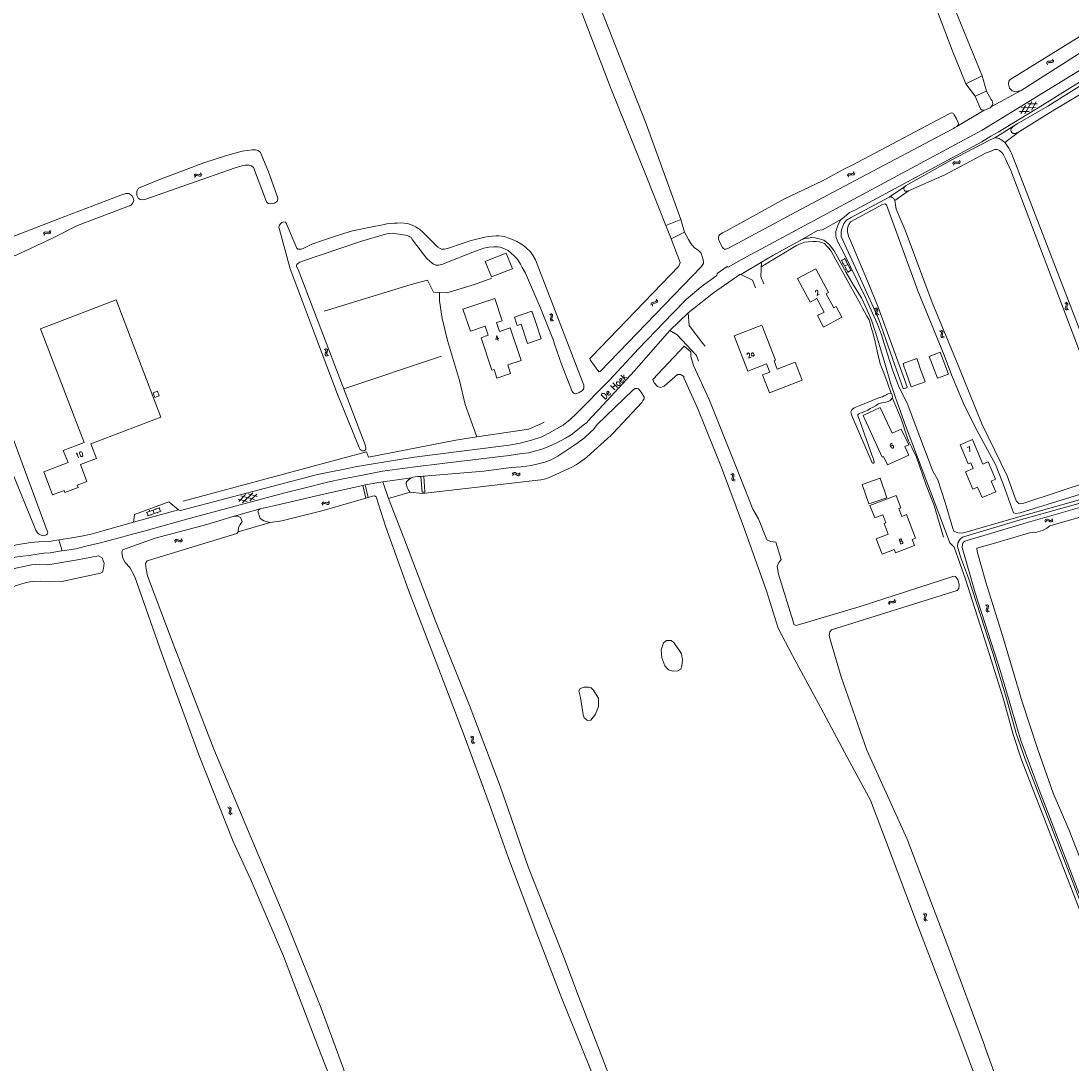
# Model space of a CAD drawing. Header units: metres. Extents: x 189705 to 199106, y 581686 to 588448.
# Tile 146 of 256: x 194011 to 194347, y 582995 to 583328. Entities that reach past the tile are written whole.
import ezdxf

# ---------------------------------------------------------------- set-up
doc = ezdxf.new("R2010")
doc.units = ezdxf.units.M
doc.layers.add('B-WA-OG-GBKN-G', color=7, linetype='Continuous', lineweight=18)
doc.styles.add('Style-STANDARD', font='STANDARD.shx')

msp = doc.modelspace()

# ---------------------------------------------------------------- linework, layer by layer
at = {"layer": 'B-WA-OG-GBKN-G'}
for p, q in [((194339.478, 583314.722), (194339.56, 583315.121)), ((194339.56, 583315.121), (194339.737, 583315.396)), ((194339.737, 583315.396), (194340.057, 583315.506)), ((194339.781, 583314.328), (194339.866, 583314.727)), ((194339.866, 583314.727), (194340.045, 583315.002)), ((194340.045, 583315.002), (194340.354, 583315.108)), ((194340.057, 583315.506), (194340.464, 583315.487)), ((194340.354, 583315.108), (194340.768, 583315.095)), ((194340.464, 583315.487), (194340.872, 583315.47)), ((194340.768, 583315.095), (194341.176, 583315.075)), ((194340.872, 583315.47), (194341.184, 583315.574)), ((194341.176, 583315.075), (194341.488, 583315.178)), ((194341.184, 583315.574), (194341.369, 583315.854)), ((194341.369, 583315.854), (194341.453, 583316.255)), ((194341.488, 583315.178), (194341.672, 583315.461)), ((194341.672, 583315.461), (194341.756, 583315.861)), ((194331.243, 583298.684), (194332.725, 583301.35)), ((194332.571, 583298.578), (194334.806, 583302.596)), ((194336.519, 583301.843), (194333.467, 583301.794)), ((194334.649, 583299.822), (194336.133, 583302.488)), ((194333.905, 583299.378), (194330.856, 583299.33)), ((194335.987, 583300.624), (194331.391, 583300.551)), ((194309.464, 583282.618), (194309.615, 583282.997)), ((194309.615, 583282.997), (194309.838, 583283.236)), ((194309.692, 583282.177), (194309.846, 583282.555)), ((194309.838, 583283.236), (194310.173, 583283.287)), ((194309.846, 583282.555), (194310.072, 583282.793)), ((194310.072, 583282.793), (194310.394, 583282.843)), ((194310.173, 583283.287), (194310.57, 583283.197)), ((194310.394, 583282.843), (194310.8, 583282.756)), ((194310.57, 583283.197), (194310.968, 583283.107)), ((194310.8, 583282.756), (194311.197, 583282.664)), ((194310.968, 583283.107), (194311.294, 583283.154)), ((194311.197, 583282.664), (194311.523, 583282.711)), ((194311.294, 583283.154), (194311.526, 583283.397)), ((194311.523, 583282.711), (194311.754, 583282.956)), ((194311.526, 583283.397), (194311.679, 583283.776)), ((194311.754, 583282.956), (194311.908, 583283.335)), ((194066.482, 583278.688), (194066.649, 583279.06)), ((194066.649, 583279.06), (194066.882, 583279.29)), ((194066.693, 583278.238), (194066.862, 583278.609)), ((194066.862, 583278.609), (194067.097, 583278.838)), ((194066.882, 583279.29), (194067.219, 583279.327)), ((194067.097, 583278.838), (194067.421, 583278.874)), ((194067.219, 583279.327), (194067.611, 583279.22)), ((194067.421, 583278.874), (194067.823, 583278.771)), ((194067.611, 583279.22), (194068.006, 583279.115)), ((194067.823, 583278.771), (194068.217, 583278.663)), ((194068.006, 583279.115), (194068.333, 583279.148)), ((194068.217, 583278.663), (194068.544, 583278.696)), ((194068.333, 583279.148), (194068.575, 583279.382)), ((194068.544, 583278.696), (194068.785, 583278.932)), ((194068.575, 583279.382), (194068.744, 583279.754)), ((194068.785, 583278.932), (194068.954, 583279.304)), ((194275.726, 583278.783), (194275.841, 583279.174)), ((194275.841, 583279.174), (194276.041, 583279.433)), ((194275.994, 583278.366), (194276.112, 583278.756)), ((194276.041, 583279.433), (194276.369, 583279.515)), ((194276.112, 583278.756), (194276.315, 583279.014)), ((194276.315, 583279.014), (194276.631, 583279.094)), ((194276.369, 583279.515), (194276.773, 583279.462)), ((194276.631, 583279.094), (194277.043, 583279.046)), ((194276.773, 583279.462), (194277.178, 583279.411)), ((194277.043, 583279.046), (194277.447, 583278.991)), ((194277.178, 583279.411), (194277.498, 583279.488)), ((194277.447, 583278.991), (194277.767, 583279.068)), ((194277.498, 583279.488), (194277.706, 583279.752)), ((194277.706, 583279.752), (194277.823, 583280.143)), ((194277.767, 583279.068), (194277.975, 583279.334)), ((194277.975, 583279.334), (194278.092, 583279.726)), ((194018.581, 583260.752), (194018.913, 583260.82)), ((194018.913, 583260.82), (194019.314, 583260.751)), ((194020.039, 583260.746), (194020.258, 583261.001)), ((194020.258, 583261.001), (194020.391, 583261.387)), ((194020.509, 583260.572), (194020.643, 583260.959)), ((194018.239, 583260.115), (194018.371, 583260.501)), ((194018.371, 583260.501), (194018.581, 583260.752)), ((194018.491, 583259.687), (194018.625, 583260.072)), ((194018.625, 583260.072), (194018.838, 583260.322)), ((194018.838, 583260.322), (194019.157, 583260.388)), ((194019.157, 583260.388), (194019.567, 583260.323)), ((194019.314, 583260.751), (194019.716, 583260.682)), ((194019.567, 583260.323), (194019.968, 583260.252)), ((194019.716, 583260.682), (194020.039, 583260.746)), ((194019.968, 583260.252), (194020.291, 583260.315)), ((194020.291, 583260.315), (194020.509, 583260.572)), ((194273.7, 583251.826), (194275.921, 583247.798)), ((194274.848, 583252.23), (194273.797, 583251.651)), ((194274.305, 583250.73), (194274.042, 583250.585)), ((194274.751, 583252.406), (194276.972, 583248.377)), ((194275.57, 583251.542), (194275.307, 583251.397)), ((194275.862, 583250.391), (194274.811, 583249.812)), ((194275.318, 583248.893), (194275.055, 583248.748)), ((194276.876, 583248.552), (194275.825, 583247.973)), ((194276.68, 583249.529), (194276.417, 583249.384)), ((194212.908, 583237.777), (194213.026, 583238.082)), ((194212.908, 583237.37), (194212.908, 583237.777)), ((194213.026, 583238.082), (194213.318, 583238.254)), ((194213.284, 583237.045), (194213.287, 583237.453)), ((194213.287, 583237.453), (194213.408, 583237.758)), ((194213.318, 583238.254), (194213.72, 583238.318)), ((194213.408, 583237.758), (194213.688, 583237.924)), ((194213.688, 583237.924), (194214.097, 583237.995)), ((194213.72, 583238.318), (194214.123, 583238.383)), ((194214.097, 583237.995), (194214.5, 583238.057)), ((194214.123, 583238.383), (194214.408, 583238.547)), ((194214.408, 583238.547), (194214.533, 583238.86)), ((194214.5, 583238.057), (194214.785, 583238.221)), ((194214.533, 583238.86), (194214.534, 583239.269)), ((194214.785, 583238.221), (194214.909, 583238.535)), ((194214.909, 583238.535), (194214.91, 583238.944)), ((194345.297, 583238.121), (194345.64, 583237.901)), ((194345.64, 583237.901), (194345.833, 583237.636)), ((194345.823, 583237.31), (194345.664, 583236.927)), ((194345.772, 583238.266), (194346.117, 583238.048)), ((194345.833, 583237.636), (194345.823, 583237.31)), ((194346.117, 583238.048), (194346.311, 583237.785)), ((194346.3, 583237.446), (194346.139, 583237.073)), ((194346.311, 583237.785), (194346.3, 583237.446)), ((194180.276, 583234.517), (194180.633, 583234.321)), ((194180.633, 583234.321), (194180.844, 583234.069)), ((194180.74, 583234.693), (194181.099, 583234.5)), ((194180.844, 583234.069), (194180.856, 583233.743)), ((194181.099, 583234.5), (194181.311, 583234.251)), ((194181.323, 583233.912), (194181.188, 583233.529)), ((194181.311, 583234.251), (194181.323, 583233.912)), ((194284.348, 583236.339), (194284.714, 583236.16)), ((194284.714, 583236.16), (194284.936, 583235.918)), ((194284.85, 583235.194), (194284.73, 583234.804)), ((194284.73, 583234.804), (194284.754, 583234.476)), ((194284.754, 583234.476), (194284.983, 583234.228)), ((194284.804, 583236.537), (194285.171, 583236.36)), ((194284.964, 583235.593), (194284.85, 583235.194)), ((194284.936, 583235.918), (194284.964, 583235.593)), ((194284.983, 583234.228), (194285.351, 583234.049)), ((194285.171, 583236.36), (194285.395, 583236.121)), ((194285.305, 583235.394), (194285.188, 583235.002)), ((194285.188, 583235.002), (194285.212, 583234.674)), ((194285.212, 583234.674), (194285.439, 583234.426)), ((194285.422, 583235.783), (194285.305, 583235.394)), ((194285.395, 583236.121), (194285.422, 583235.783)), ((194285.439, 583234.426), (194285.807, 583234.247)), ((194345.501, 583236.553), (194345.488, 583236.224)), ((194345.488, 583236.224), (194345.687, 583235.952)), ((194345.664, 583236.927), (194345.501, 583236.553)), ((194345.687, 583235.952), (194346.032, 583235.732)), ((194345.979, 583236.697), (194345.965, 583236.368)), ((194345.965, 583236.368), (194346.162, 583236.096)), ((194346.139, 583237.073), (194345.979, 583236.697)), ((194346.162, 583236.096), (194346.507, 583235.876)), ((194180.724, 583233.35), (194180.587, 583232.966)), ((194180.587, 583232.966), (194180.597, 583232.637)), ((194180.597, 583232.637), (194180.814, 583232.379)), ((194180.856, 583233.743), (194180.724, 583233.35)), ((194180.814, 583232.379), (194181.173, 583232.183)), ((194181.188, 583233.529), (194181.054, 583233.143)), ((194181.054, 583233.143), (194181.063, 583232.814)), ((194181.063, 583232.814), (194181.278, 583232.555)), ((194181.278, 583232.555), (194181.637, 583232.36)), ((194305.19, 583229.082), (194305.567, 583228.926)), ((194305.567, 583228.926), (194305.804, 583228.699)), ((194305.633, 583229.308), (194306.01, 583229.154)), ((194305.764, 583227.971), (194305.669, 583227.574)), ((194305.669, 583227.574), (194305.714, 583227.248)), ((194305.714, 583227.248), (194305.958, 583227.015)), ((194305.852, 583228.376), (194305.764, 583227.971)), ((194305.804, 583228.699), (194305.852, 583228.376)), ((194306.01, 583229.154), (194306.248, 583228.93)), ((194306.205, 583228.199), (194306.113, 583227.801)), ((194306.113, 583227.801), (194306.158, 583227.475)), ((194306.158, 583227.475), (194306.401, 583227.241)), ((194306.297, 583228.595), (194306.205, 583228.199)), ((194306.248, 583228.93), (194306.297, 583228.595)), ((194306.401, 583227.241), (194306.779, 583227.086)), ((194305.958, 583227.015), (194306.337, 583226.86)), ((194108.137, 583223.299), (194108.499, 583223.112)), ((194108.616, 583222.144), (194108.489, 583221.757)), ((194108.489, 583221.757), (194108.507, 583221.428)), ((194108.499, 583223.112), (194108.717, 583222.866)), ((194108.507, 583221.428), (194108.731, 583221.176)), ((194108.597, 583223.488), (194108.96, 583223.304)), ((194108.738, 583222.541), (194108.616, 583222.144)), ((194108.717, 583222.866), (194108.738, 583222.541)), ((194108.731, 583221.176), (194109.095, 583220.99)), ((194109.075, 583222.335), (194108.951, 583221.946)), ((194108.951, 583221.946), (194108.968, 583221.617)), ((194108.96, 583223.304), (194109.179, 583223.06)), ((194108.968, 583221.617), (194109.191, 583221.365)), ((194109.2, 583222.722), (194109.075, 583222.335)), ((194109.179, 583223.06), (194109.2, 583222.722)), ((194109.191, 583221.365), (194109.555, 583221.179)), ((194168.402, 583183.32), (194168.667, 583183.629)), ((194168.667, 583183.629), (194168.955, 583183.784)), ((194168.955, 583183.784), (194169.288, 583183.725)), ((194169.288, 583183.725), (194169.635, 583183.512)), ((194169.635, 583183.512), (194169.983, 583183.299)), ((194170.605, 583183.394), (194170.872, 583183.704)), ((194238.744, 583183.502), (194239.118, 583183.342)), ((194168.476, 583182.829), (194168.743, 583183.136)), ((194168.743, 583183.136), (194169.034, 583183.29)), ((194169.034, 583183.29), (194169.355, 583183.233)), ((194169.355, 583183.233), (194169.711, 583183.021)), ((194169.711, 583183.021), (194170.058, 583182.806)), ((194169.983, 583183.299), (194170.307, 583183.238)), ((194170.058, 583182.806), (194170.382, 583182.745)), ((194170.307, 583183.238), (194170.605, 583183.394)), ((194170.382, 583182.745), (194170.68, 583182.903)), ((194170.68, 583182.903), (194170.946, 583183.213)), ((194238.297, 583183.284), (194238.671, 583183.121)), ((194238.671, 583183.121), (194238.904, 583182.89)), ((194238.851, 583182.163), (194238.75, 583181.768)), ((194238.75, 583181.768), (194238.789, 583181.441)), ((194238.789, 583181.441), (194239.029, 583181.204)), ((194238.946, 583182.567), (194238.851, 583182.163)), ((194238.904, 583182.89), (194238.946, 583182.567)), ((194239.029, 583181.204), (194239.405, 583181.043)), ((194239.118, 583183.342), (194239.352, 583183.114)), ((194239.296, 583182.383), (194239.198, 583181.987)), ((194239.198, 583181.987), (194239.237, 583181.66)), ((194239.237, 583181.66), (194239.475, 583181.423)), ((194239.396, 583182.778), (194239.296, 583182.383)), ((194239.352, 583183.114), (194239.396, 583182.778)), ((194239.475, 583181.423), (194239.851, 583181.261)), ((194082.039, 583174.049), (194085.29, 583177.3)), ((194086.731, 583176.106), (194083.782, 583176.896)), ((194084.378, 583174.676), (194086.536, 583176.832)), ((194083.541, 583174.452), (194080.595, 583175.242)), ((194080.79, 583174.515), (194082.947, 583176.672)), ((194085.885, 583175.08), (194081.445, 583176.269)), ((194107.382, 583173.731), (194107.581, 583174.087)), ((194107.551, 583173.264), (194107.753, 583173.618)), ((194107.581, 583174.087), (194107.833, 583174.295)), ((194107.753, 583173.618), (194108.007, 583173.825)), ((194107.833, 583174.295), (194108.172, 583174.302)), ((194108.007, 583173.825), (194108.333, 583173.832)), ((194108.172, 583174.302), (194108.553, 583174.161)), ((194108.333, 583173.832), (194108.724, 583173.694)), ((194108.553, 583174.161), (194108.937, 583174.02)), ((194108.724, 583173.694), (194109.107, 583173.551)), ((194108.937, 583174.02), (194109.266, 583174.024)), ((194109.107, 583173.551), (194109.436, 583173.555)), ((194109.266, 583174.024), (194109.528, 583174.235)), ((194109.436, 583173.555), (194109.697, 583173.768)), ((194109.528, 583174.235), (194109.729, 583174.591)), ((194109.697, 583173.768), (194109.898, 583174.124)), ((194055.521, 583172.496), (194051.176, 583170.988)), ((194051.758, 583169.92), (194051.365, 583171.054)), ((194055.915, 583171.363), (194051.569, 583169.854)), ((194052.357, 583171.398), (194052.258, 583171.681)), ((194052.754, 583169.948), (194052.656, 583170.232)), ((194053.742, 583170.609), (194053.349, 583171.742)), ((194054.339, 583172.086), (194054.24, 583172.369)), ((194054.925, 583170.702), (194054.827, 583170.985)), ((194055.726, 583171.297), (194055.332, 583172.431)), ((194338.965, 583168.337), (194339.205, 583168.666)), ((194339.078, 583167.853), (194339.32, 583168.181)), ((194339.205, 583168.666), (194339.481, 583168.843)), ((194339.32, 583168.181), (194339.598, 583168.356)), ((194339.481, 583168.843), (194339.818, 583168.809)), ((194339.598, 583168.356), (194339.922, 583168.324)), ((194339.818, 583168.809), (194340.18, 583168.624)), ((194339.922, 583168.324), (194340.294, 583168.14)), ((194340.18, 583168.624), (194340.544, 583168.439)), ((194340.294, 583168.14), (194340.657, 583167.953)), ((194340.544, 583168.439), (194340.871, 583168.403)), ((194340.657, 583167.953), (194340.984, 583167.918)), ((194340.871, 583168.403), (194341.156, 583168.582)), ((194340.984, 583167.918), (194341.269, 583168.098)), ((194341.156, 583168.582), (194341.398, 583168.911)), ((194341.269, 583168.098), (194341.511, 583168.428)), ((194060.235, 583161.747), (194060.44, 583162.099)), ((194060.395, 583161.277), (194060.603, 583161.627)), ((194060.44, 583162.099), (194060.697, 583162.303)), ((194060.603, 583161.627), (194060.862, 583161.83)), ((194060.697, 583162.303), (194061.035, 583162.303)), ((194060.862, 583161.83), (194061.188, 583161.831)), ((194061.035, 583162.303), (194061.414, 583162.155)), ((194061.188, 583161.831), (194061.576, 583161.685)), ((194061.414, 583162.155), (194061.795, 583162.007)), ((194061.576, 583161.685), (194061.956, 583161.535)), ((194061.795, 583162.007), (194062.124, 583162.005)), ((194061.956, 583161.535), (194062.285, 583161.533)), ((194062.124, 583162.005), (194062.39, 583162.211)), ((194062.285, 583161.533), (194062.55, 583161.741)), ((194062.39, 583162.211), (194062.598, 583162.563)), ((194062.55, 583161.741), (194062.758, 583162.093)), ((194290.826, 583142.764), (194290.941, 583143.156)), ((194288.851, 583141.785), (194288.964, 583142.176)), ((194288.964, 583142.176), (194289.163, 583142.437)), ((194289.122, 583141.369), (194289.238, 583141.759)), ((194289.163, 583142.437), (194289.491, 583142.52)), ((194289.238, 583141.759), (194289.439, 583142.019)), ((194289.439, 583142.019), (194289.755, 583142.1)), ((194289.491, 583142.52), (194289.894, 583142.47)), ((194289.755, 583142.1), (194290.167, 583142.054)), ((194289.894, 583142.47), (194290.3, 583142.42)), ((194290.167, 583142.054), (194290.572, 583142.002)), ((194290.3, 583142.42), (194290.619, 583142.499)), ((194290.572, 583142.002), (194290.891, 583142.08)), ((194290.619, 583142.499), (194290.826, 583142.764)), ((194290.891, 583142.08), (194291.097, 583142.348)), ((194291.097, 583142.348), (194291.212, 583142.74)), ((194319.943, 583141.405), (194320.282, 583141.179)), ((194320.122, 583139.833), (194320.103, 583139.505)), ((194320.291, 583140.204), (194320.122, 583139.833)), ((194320.282, 583141.179), (194320.471, 583140.911)), ((194320.456, 583140.585), (194320.291, 583140.204)), ((194320.42, 583141.542), (194320.761, 583141.318)), ((194320.471, 583140.911), (194320.456, 583140.585)), ((194320.601, 583139.97), (194320.583, 583139.642)), ((194320.768, 583140.343), (194320.601, 583139.97)), ((194320.761, 583141.318), (194320.951, 583141.052)), ((194320.935, 583140.714), (194320.768, 583140.343)), ((194320.951, 583141.052), (194320.935, 583140.714)), ((194320.103, 583139.505), (194320.298, 583139.229)), ((194320.298, 583139.229), (194320.639, 583139.004)), ((194320.583, 583139.642), (194320.775, 583139.366)), ((194320.775, 583139.366), (194321.117, 583139.141)), ((194154.918, 583099.162), (194155.289, 583098.996)), ((194155.289, 583098.996), (194155.52, 583098.762)), ((194155.459, 583098.036), (194155.354, 583097.642)), ((194155.354, 583097.642), (194155.389, 583097.314)), ((194155.366, 583099.376), (194155.739, 583099.212)), ((194155.389, 583097.314), (194155.627, 583097.075)), ((194155.559, 583098.438), (194155.459, 583098.036)), ((194155.52, 583098.762), (194155.559, 583098.438)), ((194155.627, 583097.075), (194156.001, 583096.909)), ((194155.739, 583099.212), (194155.971, 583098.981)), ((194155.907, 583098.251), (194155.804, 583097.856)), ((194155.804, 583097.856), (194155.84, 583097.529)), ((194155.84, 583097.529), (194156.075, 583097.289)), ((194156.01, 583098.645), (194155.907, 583098.251)), ((194155.971, 583098.981), (194156.01, 583098.645)), ((194156.075, 583097.289), (194156.449, 583097.123)), ((194077.291, 583076.429), (194077.664, 583076.265)), ((194077.664, 583076.265), (194077.896, 583076.034)), ((194077.738, 583076.646), (194078.112, 583076.485)), ((194077.896, 583076.034), (194077.937, 583075.71)), ((194078.112, 583076.485), (194078.345, 583076.255)), ((194078.387, 583075.919), (194078.286, 583075.525)), ((194078.345, 583076.255), (194078.387, 583075.919)), ((194077.84, 583075.307), (194077.737, 583074.912)), ((194077.737, 583074.912), (194077.775, 583074.585)), ((194077.775, 583074.585), (194078.015, 583074.347)), ((194077.937, 583075.71), (194077.84, 583075.307)), ((194078.015, 583074.347), (194078.389, 583074.184)), ((194078.286, 583075.525), (194078.186, 583075.129)), ((194078.186, 583075.129), (194078.224, 583074.802)), ((194078.224, 583074.802), (194078.462, 583074.564)), ((194078.462, 583074.564), (194078.836, 583074.401)), ((194299.963, 583042.443), (194300.322, 583042.25)), ((194300.322, 583042.25), (194300.535, 583042)), ((194300.426, 583042.623), (194300.786, 583042.433)), ((194300.786, 583042.433), (194301.001, 583042.186)), ((194300.422, 583041.28), (194300.288, 583040.894)), ((194300.288, 583040.894), (194300.3, 583040.565)), ((194300.3, 583040.565), (194300.52, 583040.309)), ((194300.55, 583041.674), (194300.422, 583041.28)), ((194300.52, 583040.309), (194300.881, 583040.117)), ((194300.535, 583042), (194300.55, 583041.674)), ((194300.884, 583041.462), (194300.753, 583041.075)), ((194300.753, 583041.075), (194300.765, 583040.747)), ((194300.765, 583040.747), (194300.983, 583040.49)), ((194301.016, 583041.847), (194300.884, 583041.462)), ((194300.983, 583040.49), (194301.343, 583040.298)), ((194301.001, 583042.186), (194301.016, 583041.847))]:
    msp.add_line(p, q, dxfattribs=at)
at = {"layer": 'B-WA-OG-GBKN-G', "flags": 128}
for points in [[(194217.581, 583262.921), (194211.514, 583278.229), (194200.065, 583306.556), (194190.298, 583331.871), (194179.341, 583360.69), (194167.297, 583391.46), (194156.146, 583419.555), (194144.737, 583449.239), (194134.763, 583475.653), (194124.921, 583500)], [(194130.761, 583500), (194133.185, 583494.05), (194144.892, 583464.428), (194157.363, 583432.546), (194169.613, 583401.361), (194182.964, 583365.897), (194196.391, 583333.071), (194211.229, 583295.435), (194222.368, 583264.755)], [(194313.659, 583308.289), (194309.249, 583319.003), (194300.181, 583343.064), (194289.871, 583369.452), (194281.191, 583391.858), (194270.828, 583419.073), (194260.376, 583445.383), (194250.7, 583469.832), (194241.968, 583492.121), (194238.788, 583500)], [(194268.488, 583438.667), (194277.686, 583414.93), (194286.922, 583390.96), (194295.615, 583368.088), (194306.365, 583341.429), (194318.874, 583310.749)], [(194273.795, 583264.845), (194274.679, 583265.588), (194275.556, 583266.334), (194276.407, 583266.979), (194278.305, 583267.935), (194318.725, 583289.701), (194321.603, 583291.452), (194324.041, 583292.779), (194338.2, 583301.386), (194368.453, 583320.19), (194369.918, 583321.103), (194372.413, 583322.759), (194374.574, 583324.219), (194377.282, 583326.379), (194380.139, 583328.36), (194402.828, 583346.287), (194428.826, 583367.28), (194430.736, 583368.896), (194431.077, 583369.163)], [(194331.362, 583306.123), (194329.681, 583305.722), (194328.427, 583305.955), (194327.677, 583306.834), (194327.263, 583308.114), (194327.366, 583309.058), (194327.819, 583309.678), (194328.374, 583309.989), (194340.967, 583317.723), (194354.386, 583326.04), (194365.983, 583333.735), (194370.223, 583337.524), (194370.572, 583338.611), (194370.313, 583339.386)], [(194351.944, 583319.225), (194331.362, 583306.123)], [(194249.354, 583256.081), (194318.869, 583293.409), (194355.593, 583315.93)], [(194318.874, 583310.749), (194313.659, 583308.289)], [(194316.676, 583304.264), (194313.659, 583308.289)], [(194320.291, 583305.836), (194318.874, 583310.749)], [(194356.835, 583308.791), (194342.19, 583300.016), (194330.804, 583292.984)], [(194339.872, 583301.075), (194344.833, 583304.185), (194355.013, 583310.604)], [(194316.676, 583304.264), (194320.291, 583305.836)], [(194320.291, 583305.836), (194321.717, 583303.242), (194322.064, 583302.778), (194322.183, 583302.344), (194322.276, 583301.86), (194322.114, 583301.329), (194321.827, 583300.928)], [(194331.362, 583306.123), (194321.827, 583300.928)], [(194319.494, 583299.802), (194319.037, 583299.785), (194318.683, 583299.893), (194318.36, 583300.28), (194316.676, 583304.264)], [(194274.733, 583281.039), (194277.244, 583282.161), (194308.267, 583298.663), (194308.754, 583298.858), (194309.161, 583298.901), (194309.439, 583298.819), (194309.691, 583298.688), (194309.939, 583298.353), (194310.6, 583297.019), (194311.19, 583295.89), (194311.258, 583295.456), (194311.07, 583294.901), (194310.708, 583294.552)], [(194319.494, 583299.802), (194310.708, 583294.552)], [(194321.827, 583300.928), (194321.389, 583300.605), (194320.671, 583300.212), (194319.929, 583299.946), (194319.494, 583299.802)], [(194329.213, 583294.92), (194330.112, 583295.437), (194339.872, 583301.075)], [(194310.708, 583294.552), (194310.117, 583294.232), (194309.655, 583293.936), (194278.247, 583277.263), (194259.336, 583267.245), (194237.651, 583255.627), (194236.806, 583255.286), (194236.374, 583255.294), (194236.023, 583255.555), (194235.673, 583255.867), (194234.96, 583257.176), (194234.477, 583258.506), (194234.436, 583259.066), (194234.522, 583259.598), (194234.885, 583260.024), (194235.708, 583260.542), (194237.196, 583261.302), (194255.601, 583271.431), (194267.775, 583277.152)], [(194329.213, 583294.92), (194322.914, 583290.894)], [(194330.804, 583292.984), (194329.446, 583292.374), (194328.785, 583292.361), (194328.234, 583292.752), (194328.015, 583293.315), (194328.204, 583293.922), (194328.619, 583294.397), (194329.213, 583294.92)], [(194330.804, 583292.984), (194326.14, 583289.436)], [(194294.016, 583275.267), (194294.351, 583275.54), (194308.705, 583283.711), (194321.455, 583290.286), (194322.914, 583290.894)], [(194322.914, 583290.894), (194323.499, 583290.909), (194324.283, 583290.691), (194324.962, 583290.348), (194325.539, 583289.93), (194326.14, 583289.436)], [(194326.14, 583289.436), (194326.536, 583288.87), (194326.858, 583288.406), (194327.428, 583287.608), (194328.043, 583286.478), (194328.314, 583286.041), (194362.472, 583197.498), (194364.672, 583191.332), (194365.639, 583188.182)], [(194055.715, 583277.663), (194048.665, 583274.848), (194048.135, 583273.856), (194048.147, 583272.487), (194048.556, 583271.67), (194049.251, 583271.222), (194049.916, 583271.09), (194050.733, 583271.203), (194065.05, 583276.176), (194079.644, 583281.323), (194081.431, 583281.836), (194082.871, 583282.215), (194084.117, 583282.227), (194084.843, 583282.024), (194085.467, 583281.422), (194089.669, 583270.424), (194090.171, 583269.924), (194091.008, 583269.812), (194092.285, 583270.038), (194093.112, 583270.509), (194093.336, 583271.266), (194093.315, 583271.674), (194090.578, 583279.487), (194087.801, 583286.196), (194087.023, 583286.859), (194086.145, 583287.072), (194085.072, 583287.112), (194081.844, 583286.648), (194076.594, 583285.201), (194069.609, 583282.924), (194055.715, 583277.663)], [(194363.81, 583185.884), (194363.235, 583187.776), (194328.01, 583280.507), (194326.323, 583284.172), (194325.59, 583285.736), (194325.093, 583286.355), (194324.767, 583286.59), (194324.39, 583286.851), (194324.014, 583287.112), (194323.558, 583287.197), (194322.922, 583287.158), (194322.206, 583286.917), (194321.438, 583286.601), (194320.184, 583286.116), (194306.894, 583279.145), (194295.237, 583273.974)], [(194267.775, 583277.152), (194274.733, 583281.039)], [(194294.016, 583275.267), (194289.102, 583271.978)], [(194295.237, 583273.974), (194294.549, 583273.859), (194294.223, 583273.913), (194294.019, 583274.073), (194293.896, 583274.304), (194293.824, 583274.508), (194293.802, 583274.687), (194293.859, 583275.016), (194294.016, 583275.267)], [(194043.034, 583272.594), (194044.668, 583273.128), (194045.567, 583273.108), (194046.507, 583272.466), (194046.978, 583271.71), (194047.153, 583270.842), (194046.776, 583269.963), (194046.317, 583269.421), (194029.151, 583262.82), (194020.968, 583258.668), (194009.563, 583253.321), (194007.561, 583252.695), (194005.814, 583252.376), (194004.506, 583252.548), (194003.3, 583253.231), (194002.614, 583254.344), (194002.244, 583255.713), (194002.397, 583256.612), (194003.101, 583257.318), (194003.744, 583257.533), (194022.894, 583264.923), (194043.034, 583272.594)], [(194366.252, 583181.76), (194331.004, 583170.865), (194329.629, 583170.605), (194328.951, 583170.831), (194325.666, 583179.831), (194323.145, 583186.323), (194317.303, 583197.116), (194313.2, 583205.159), (194309.08, 583215.063), (194306.716, 583221.295), (194298.303, 583241.905), (194288.188, 583269.512), (194287.718, 583269.843), (194286.97, 583269.547), (194276.682, 583264), (194276.14, 583263.202), (194275.873, 583262.429), (194275.708, 583261.68), (194275.72, 583260.881), (194276.062, 583259.422), (194276.455, 583258.47), (194282.297, 583244.854), (194285.559, 583236.667), (194294.813, 583211.212), (194294.799, 583210.891), (194293.808, 583210.514), (194293.571, 583210.64), (194290.937, 583218.191), (194285.812, 583232.743), (194284.108, 583236.577), (194278.811, 583248.13), (194273.751, 583259.379), (194273.769, 583260.747), (194273.955, 583261.777), (194274.31, 583262.874), (194274.597, 583263.499), (194275.425, 583264.563), (194276.726, 583265.356), (194289.102, 583271.978)], [(194289.102, 583271.978), (194289.434, 583272.048), (194289.738, 583272.017), (194290.041, 583271.885), (194290.468, 583271.622), (194290.911, 583270.877)], [(194295.237, 583273.974), (194290.911, 583270.877)], [(194290.911, 583270.877), (194291.331, 583268.065), (194294.21, 583261.39), (194302.865, 583238.251), (194310.825, 583218.864), (194318.785, 583199.362), (194326.901, 583182.645), (194329.722, 583174.713), (194330.669, 583173.726), (194331.926, 583173.861), (194354.214, 583181.162), (194363.655, 583183.362), (194364.371, 583183.884), (194364.391, 583184.561), (194363.81, 583185.884)], [(194222.368, 583264.755), (194217.581, 583262.921)], [(194222.368, 583264.755), (194223.567, 583260.683)], [(194273.795, 583264.845), (194267.793, 583261.471), (194266.087, 583261.249), (194260.37, 583257.972)], [(194290.251, 583216.343), (194288.493, 583221.999), (194286.617, 583227.829), (194285.307, 583231.233), (194283.746, 583234.795), (194281.501, 583239.843), (194276.848, 583249.409), (194274.496, 583254.231), (194272.58, 583257.799), (194272.12, 583259.053), (194272.029, 583259.664), (194272.053, 583260.935), (194272.622, 583262.906), (194273.045, 583263.788), (194273.466, 583264.568), (194273.795, 583264.845)], [(194128.247, 583263.377), (194126.972, 583263.121), (194124.549, 583262.657), (194118.301, 583261.427), (194117.254, 583261.116), (194114.776, 583260.399), (194111.428, 583259.369), (194107.95, 583258.188), (194104.191, 583256.86), (194101.397, 583255.539), (194100.858, 583255.27), (194100.172, 583255.257), (194099.742, 583255.341), (194099.365, 583255.603), (194099.074, 583256.345), (194096.005, 583263.594), (194095.757, 583263.929), (194095.251, 583264.04), (194094.919, 583263.97), (194094.56, 583263.799), (194094.25, 583263.525), (194094.068, 583263.3), (194093.86, 583263.024), (194093.754, 583262.772), (194093.669, 583262.341), (194093.884, 583261.55), (194097.211, 583248.984), (194101.213, 583238.566), (194105.746, 583226.588), (194112.312, 583209.057), (194119.364, 583191.746), (194119.658, 583191.156), (194120.009, 583190.895), (194120.463, 583190.734), (194120.972, 583190.75), (194121.358, 583190.997), (194121.487, 583191.122), (194121.542, 583191.324), (194121.524, 583191.782), (194121.287, 583192.676), (194099.824, 583248.758)], [(194191.306, 583211.402), (194191.261, 583211.759), (194175.834, 583251.87), (194175.096, 583253.205), (194174.178, 583254.391), (194172.881, 583255.762), (194171.979, 583256.44), (194171.125, 583256.989), (194169.868, 583257.749), (194168.483, 583258.436), (194167.019, 583258.971), (194165.908, 583259.323), (194164.107, 583259.534), (194163.219, 583259.576), (194162.099, 583259.469), (194160.8, 583259.316), (194159.603, 583259.16), (194158.351, 583258.802), (194156.513, 583258.353), (194154.956, 583257.95), (194153.602, 583257.543), (194152.681, 583257.23), (194147.619, 583255.52), (194146.598, 583255.31), (194145.734, 583255.3), (194145.255, 583255.487), (194144.525, 583255.882), (194144.076, 583256.348), (194143.552, 583256.866), (194141.133, 583259.351), (194139.611, 583260.878), (194138.66, 583261.684), (194138.207, 583261.921), (194137.454, 583262.418), (194136.371, 583262.972), (194134.882, 583263.508), (194132.649, 583263.676), (194131.504, 583263.647), (194130.59, 583263.638), (194129.394, 583263.559), (194128.247, 583263.377)], [(194217.581, 583262.921), (194219.319, 583258.571)], [(194184.168, 583218.473), (194181.948, 583224.918), (194181.562, 583226.044), (194177.581, 583236.233), (194172.58, 583247.635), (194171.571, 583249.433), (194171.056, 583250.459), (194170.415, 583251.513), (194169.87, 583252.285), (194169.023, 583253.191), (194167.122, 583254.852), (194165.408, 583255.596), (194164.474, 583255.944), (194163.637, 583256.035), (194162.519, 583256.056), (194160.916, 583255.933), (194159.309, 583255.607), (194155.754, 583254.352), (194147.154, 583250.928), (194146.104, 583250.49), (194144.904, 583250.182), (194143.938, 583250.175), (194143.13, 583250.469), (194142.205, 583251.274), (194140.93, 583252.416), (194136.489, 583258.319), (194135.993, 583258.989), (194135.616, 583259.224), (194135.215, 583259.486), (194134.178, 583259.785), (194129.971, 583260.397), (194128.801, 583260.317), (194127.781, 583260.107), (194119.834, 583257.738), (194101.22, 583251.426), (194100.402, 583251.161), (194099.682, 583250.692), (194099.346, 583250.393), (194099.24, 583250.141), (194099.334, 583249.732), (194099.824, 583248.758)], [(194223.567, 583260.683), (194224.801, 583258.4), (194225.53, 583257.146), (194226.596, 583255.854), (194228.073, 583254.899), (194228.878, 583253.982), (194229.643, 583251.456), (194229.587, 583250.652), (194228.969, 583249.735), (194196.592, 583216.096), (194196.119, 583215.952), (194193.342, 583219.802), (194193.281, 583220.234), (194193.878, 583220.954), (194221.694, 583249.797), (194222.125, 583251.042), (194219.319, 583258.571)], [(194223.567, 583260.683), (194219.319, 583258.571)], [(194289.688, 583209.09), (194288.425, 583212.75), (194287.36, 583215.667), (194286.219, 583218.585), (194285.277, 583222.618), (194284.619, 583225.578), (194283.886, 583228.54), (194283.263, 583230.636), (194282.639, 583232.63), (194281.924, 583233.812), (194281.238, 583235.197), (194280.548, 583236.379), (194279.911, 583237.687), (194271.941, 583252.042), (194270.515, 583254.686), (194269.821, 583255.639), (194269.121, 583256.237), (194268.348, 583257.064), (194266.782, 583257.602), (194265.743, 583257.748), (194264.599, 583257.718), (194263.301, 583257.615), (194262.131, 583257.51), (194260.929, 583257.1), (194259.443, 583256.467), (194248.132, 583249.642)], [(194260.37, 583257.972), (194251.853, 583253.289)], [(194306.223, 583167.512), (194294.344, 583198.789), (194291.25, 583207.462), (194289.488, 583212.527), (194287.912, 583218.045), (194286.377, 583223.055), (194284.918, 583227.987), (194283.399, 583232.514), (194282.061, 583235.741), (194280.935, 583238.1), (194280.227, 583239.663), (194277.685, 583243.802), (194275.294, 583247.837), (194271.431, 583254.72), (194270.018, 583256.652), (194269.043, 583257.534), (194268.191, 583258.211), (194266.649, 583258.621), (194265.383, 583258.898), (194264.191, 583258.997), (194263.273, 583258.861), (194262.408, 583258.776), (194261.769, 583258.584), (194260.771, 583258.196), (194260.37, 583257.972)], [(194249.354, 583256.081), (194243.431, 583252.883), (194237.583, 583249.548)], [(194166.46, 583248.192), (194161.724, 583246.38), (194159.706, 583251.38), (194161.028, 583251.856)], [(194161.028, 583251.856), (194166.48, 583253.996), (194168.248, 583249.491)], [(194248.193, 583251.142), (194241.572, 583247.226)], [(194248.193, 583251.142), (194248.007, 583246.552), (194248.947, 583244.214)], [(194251.853, 583253.289), (194248.193, 583251.142)], [(194168.248, 583249.491), (194168.452, 583248.971), (194166.46, 583248.192)], [(194237.583, 583249.548), (194237.22, 583249.739), (194234.003, 583247.47), (194233.888, 583246.891)], [(194265.651, 583249.042), (194259.774, 583245.908), (194263.815, 583238.329), (194265.96, 583239.473), (194268.261, 583235.158), (194266.116, 583234.014), (194268.076, 583230.338), (194273.953, 583233.472), (194272.111, 583236.928), (194271.329, 583236.511), (194268.932, 583241.005), (194269.714, 583241.422), (194265.651, 583249.042)], [(194161.802, 583246.031), (194156.276, 583243.999), (194147.41, 583241.342), (194145.074, 583241.436), (194145.051, 583238.794), (194145.964, 583233.135), (194147.663, 583225.987), (194151.494, 583213.183), (194153.261, 583205.577), (194157.001, 583195.162), (194150.359, 583194.169), (194122.307, 583188.692), (194121.677, 583190.407), (194063.02, 583174.621)], [(194145.074, 583241.436), (194143.194, 583241.471), (194141.284, 583245.37), (194136.048, 583243.942), (194108.144, 583235.413)], [(194233.888, 583246.891), (194228.85, 583243.242), (194224.133, 583239.186), (194219.772, 583234.75)], [(194241.242, 583247.204), (194232.81, 583241.317), (194224.747, 583234.934)], [(194241.572, 583247.226), (194241.242, 583247.204)], [(194246.303, 583242.942), (194245.365, 583245.334), (194241.572, 583247.226)], [(194017.341, 583229.781), (194041.491, 583239.013), (194055.824, 583201.521), (194033.429, 583192.96), (194035.214, 583188.29), (194030.09, 583186.331), (194032.181, 583180.86), (194029.078, 583179.674), (194029.336, 583179), (194025.108, 583177.384), (194024.87, 583178.005), (194021.196, 583176.6), (194018.383, 583183.959), (194026.116, 583186.915), (194024.615, 583190.843), (194031.256, 583193.381), (194017.341, 583229.781)], [(194155.048, 583229.01), (194152.581, 583236.093), (194162.793, 583239.513), (194165.184, 583232.373), (194163.392, 583231.773), (194164.345, 583228.928), (194167.74, 583230.065), (194171.233, 583219.635), (194166.947, 583218.199), (194167.865, 583215.459), (194163.494, 583213.995), (194162.573, 583216.745), (194161.871, 583216.509), (194158.378, 583226.94), (194160.701, 583227.718), (194159.742, 583230.582), (194155.048, 583229.01)], [(194175.588, 583232.739), (194174.679, 583235.419), (194169.078, 583233.533), (194169.975, 583230.877), (194171.199, 583231.264)], [(194182.543, 583197.714), (194184.648, 583198.92), (194186.892, 583200.734), (194188.806, 583202.579), (194199.499, 583213.385), (194208.855, 583223.377), (194219.772, 583234.75)], [(194218.846, 583229.289), (194224.747, 583234.934)], [(194224.747, 583234.934), (194225.051, 583230.868), (194229.435, 583225.044), (194230.146, 583224.209)], [(194175.588, 583232.739), (194177.677, 583226.523), (194173.288, 583225.047), (194171.199, 583231.264)], [(194252.71, 583219.766), (194252.217, 583219.574), (194253.266, 583216.881), (194258.95, 583219.096), (194261.187, 583213.357), (194250.77, 583209.297), (194248.533, 583215.036), (194250.844, 583215.937), (194249.801, 583218.611), (194243.792, 583216.269), (194239.426, 583227.583), (194248.341, 583230.977), (194252.71, 583219.766)], [(194218.105, 583228.394), (194211.141, 583220.539)], [(194218.846, 583229.289), (194218.105, 583228.394)], [(194228.078, 583219.436), (194227.399, 583221.267), (194221.168, 583227.828), (194218.846, 583229.289)], [(194493.251, 583228.593), (194480.671, 583224.076), (194457.507, 583215.826), (194445.5, 583210.657), (194432.694, 583203.68), (194417.846, 583196.906), (194405.161, 583191.463), (194393.435, 583187.336), (194376.325, 583182.542), (194353.461, 583176.023), (194329.528, 583169.2), (194312.569, 583164.362)], [(194310.859, 583145.984), (194311.45, 583146.571), (194311.454, 583147.959), (194311.131, 583149.374), (194310.374, 583150.462), (194309.772, 583150.516), (194279.796, 583140.835), (194259.359, 583134.713), (194258.588, 583135.134), (194258.302, 583136.051), (194253.698, 583151.235), (194253.22, 583153.645), (194253.734, 583154.953), (194254.522, 583155.88), (194252.81, 583161.474), (194251.096, 583161.688), (194249.932, 583162.241), (194247.241, 583168.938), (194245.443, 583172.019), (194241.453, 583182.031), (194231.456, 583207.112), (194226.434, 583218.056), (194225.565, 583220.952), (194225.622, 583222.391), (194223.415, 583224.243), (194213.45, 583213.537), (194213.787, 583212.502), (194214.936, 583211.308), (194215.838, 583211.017), (194217.07, 583211.394), (194221.269, 583215.152), (194222.29, 583215.123), (194223.283, 583214.518), (194223.373, 583214.086), (194227.822, 583204.164), (194235.388, 583185.346), (194242.483, 583166.451), (194249.756, 583145.853), (194253.531, 583133.879), (194258.141, 583125.174), (194267.218, 583108.42), (194276.45, 583090.972), (194283.079, 583078.871), (194290.044, 583060.487), (194298.775, 583037.149), (194310.589, 583006.539), (194313.031, 583000)], [(194312.607, 583163.082), (194330.021, 583168.283), (194353.692, 583174.941), (194376.667, 583181.43), (194393.818, 583185.971), (194405.724, 583190.403), (194418.229, 583195.885), (194433.497, 583202.602), (194446.013, 583209.429), (194458.019, 583214.735), (194481.01, 583223.052), (194492.597, 583226.887)], [(194024.29, 583158.667), (194028.664, 583159.299), (194031.805, 583160.155), (194036.475, 583161.237), (194051.618, 583165.302), (194065.383, 583169.087), (194095.568, 583177.219), (194101.669, 583178.757), (194109.225, 583180.625), (194114.25, 583181.7), (194119.862, 583182.841), (194126.874, 583184.185), (194136.401, 583185.431), (194146.793, 583186.789), (194167.37, 583189.228), (194171.472, 583189.838), (194173.738, 583190.075), (194175.525, 583190.55), (194175.526, 583190.576), (194177.825, 583191.27), (194180.127, 583192.091), (194182.484, 583193.14), (194185.411, 583194.789), (194187.26, 583195.847), (194189.322, 583197.41), (194191.127, 583198.876), (194192.159, 583199.721), (194193.586, 583201.321), (194196.149, 583203.891), (194207.532, 583216.361), (194211.141, 583220.539)], [(194145.742, 583220.991), (194114.459, 583210.516)], [(194304.527, 583213.983), (194301.927, 583220.942), (194305.475, 583222.268), (194308.075, 583215.309), (194304.527, 583213.983)], [(194000, 583203.734), (194015.788, 583165.281), (194016.306, 583164.408), (194016.607, 583164.199), (194016.882, 583163.965), (194017.261, 583163.856), (194017.538, 583163.699), (194018.045, 583163.613), (194018.45, 583163.529), (194018.884, 583163.648), (194019.242, 583163.769), (194019.424, 583163.994), (194019.582, 583164.296), (194019.613, 583164.6), (194019.495, 583165.111), (194000, 583217.423)], [(194184.168, 583218.473), (194187.615, 583209.691), (194188.114, 583209.174), (194188.542, 583208.963), (194189.102, 583209.028), (194189.82, 583209.371), (194190.36, 583209.691), (194190.874, 583210.038), (194191.133, 583210.312), (194191.266, 583210.615), (194191.35, 583211.045), (194191.306, 583211.402)], [(194294.512, 583215.833), (194293.946, 583217.485), (194293.535, 583218.683), (194297.983, 583220.239), (194298.799, 583217.843), (194298.94, 583217.428)], [(194298.94, 583217.428), (194300.615, 583212.775), (194296.187, 583211.181), (194294.512, 583215.833)], [(194309.821, 583165.018), (194309.463, 583165.803), (194306.994, 583174.141), (194304.713, 583181.461), (194303.034, 583184.209), (194298.859, 583195.221), (194294.873, 583205.946), (194292.317, 583211.034), (194290.251, 583216.343)], [(194140.036, 583182.589), (194159.273, 583184.193), (194168.011, 583185.404), (194171.292, 583185.571), (194174.451, 583185.996), (194176.723, 583186.563), (194178.816, 583187.058), (194180.632, 583187.736), (194183.019, 583189.039), (194185.849, 583190.943), (194189.115, 583193.043), (194191.511, 583194.828), (194193.579, 583196.772), (194194.38, 583197.519), (194195.529, 583199.175), (194206.961, 583210.12), (194207.758, 583210.664), (194208.344, 583210.704), (194208.798, 583210.543), (194209.642, 583209.46), (194210.604, 583207.841), (194210.595, 583207.359), (194210.254, 583206.806), (194209.862, 583206.203)], [(194055.32, 583208.37), (194053.93, 583207.83), (194053.39, 583209.23), (194054.78, 583209.77), (194055.32, 583208.37)], [(194283.64, 583186.825), (194277.221, 583201.75), (194276.977, 583202.339), (194276.841, 583203.206), (194277.051, 583203.583), (194277.235, 583203.91), (194277.906, 583204.457), (194279.467, 583205.063), (194286.022, 583207.788)], [(194284.231, 583187.512), (194284.13, 583187.745), (194283.5, 583189.384), (194280.701, 583197.543), (194279.029, 583201.996), (194279.062, 583202.377), (194279.6, 583202.646), (194280.088, 583202.917), (194281.289, 583203.275), (194282.264, 583203.766), (194282.984, 583204.235), (194284.009, 583204.699), (194284.677, 583205.144), (194285.653, 583205.71), (194286.294, 583205.978), (194287.161, 583206.165), (194287.977, 583206.328), (194288.794, 583206.516), (194289.359, 583206.862), (194289.771, 583207.184), (194290.033, 583207.611), (194290.118, 583208.042), (194290.075, 583208.5), (194289.931, 583208.935), (194289.478, 583209.223), (194288.788, 583209.007), (194288.456, 583208.886), (194288.222, 583208.611), (194287.504, 583208.268), (194286.965, 583207.973), (194286.022, 583207.788)], [(194306.498, 583163.084), (194303.507, 583173.204), (194300.984, 583179.757), (194297.792, 583188.635), (194296.3, 583191.814), (194295.272, 583193.917), (194294.836, 583195.095), (194292.91, 583200.976), (194290.071, 583207.802)], [(194209.862, 583206.203), (194200.661, 583196.335), (194200.065, 583195.711), (194198.928, 583194.665), (194194.588, 583190.781)], [(194292.961, 583197.696), (194290.006, 583196.358), (194286.208, 583204.532), (194280.722, 583201.983), (194286.819, 583188.706)], [(194061.546, 583171.853), (194062.101, 583171.614), (194105.993, 583183.175), (194110.788, 583184.128), (194113.643, 583184.634), (194116.118, 583185.147), (194118.108, 583185.593), (194133.604, 583188.127), (194137.12, 583188.646), (194142.037, 583189.317), (194167.379, 583192.531), (194170.949, 583193.202), (194174.575, 583194.151), (194177.898, 583195.233), (194180.284, 583196.485), (194182.543, 583197.714)], [(194177.73, 583199.453), (194173.648, 583197.65), (194157.001, 583195.162)], [(194178.618, 583199.845), (194177.73, 583199.453)], [(194292.961, 583197.696), (194295.353, 583192.625)], [(194311.826, 583192.635), (194315.732, 583194.29), (194319.055, 583186.449), (194320.817, 583187.195), (194323.176, 583181.629), (194321.783, 583181.038), (194323.239, 583177.603), (194318.849, 583175.742), (194317.428, 583179.094), (194315.863, 583178.431), (194313.5, 583184.007), (194316.038, 583185.083), (194315.276, 583186.88), (194314.419, 583186.517), (194311.826, 583192.635)], [(194194.588, 583190.781), (194192.185, 583188.614), (194190.666, 583187.524), (194188.837, 583186.186), (194187.221, 583185.352), (194179.994, 583182.03), (194179.124, 583181.715), (194178.563, 583181.599), (194177.519, 583181.466), (194139.678, 583177.06), (194135.722, 583177.515)], [(194286.819, 583188.706), (194287.283, 583188.919), (194288.526, 583186.211), (194295.342, 583189.341), (194294.098, 583192.049), (194295.353, 583192.625)], [(194284.231, 583187.512), (194284.321, 583187.225), (194284.268, 583186.943), (194284.074, 583186.802), (194283.862, 583186.766), (194283.64, 583186.825)], [(194121.296, 583179.81), (194126.952, 583180.761)], [(194126.952, 583180.761), (194136.161, 583182.081)], [(194126.952, 583180.761), (194128.761, 583175.434)], [(194135.722, 583177.515), (194135.199, 583178.084), (194134.758, 583178.956), (194134.588, 583179.416), (194134.517, 583179.723), (194134.421, 583180.03), (194134.405, 583180.513), (194134.589, 583180.84), (194134.9, 583181.19), (194135.237, 583181.539), (194135.751, 583181.886), (194136.161, 583182.081)], [(194136.161, 583182.081), (194136.571, 583182.226), (194137.285, 583182.391), (194138.125, 583182.477), (194139.092, 583182.51), (194139.88, 583182.576)], [(194140.036, 583182.603), (194140.365, 583177.456), (194139.572, 583177.442), (194139.127, 583182.445), (194139.88, 583182.576)], [(194139.88, 583182.576), (194140.036, 583182.603)], [(194282.603, 583173.704), (194280.477, 583179.961), (194286.259, 583181.926), (194288.385, 583175.669), (194282.603, 583173.704)], [(194087.607, 583172.176), (194092.503, 583173.181), (194108.482, 583176.919), (194120.537, 583179.645)], [(194121.296, 583179.81), (194120.537, 583179.645)], [(194120.537, 583179.645), (194121.545, 583175.507)], [(194122.286, 583175.715), (194121.296, 583179.81)], [(194135.722, 583177.515), (194128.761, 583175.434)], [(194061.546, 583171.853), (194058.391, 583174.402), (194047.441, 583170.361), (194047.14, 583167.809)], [(194121.545, 583175.507), (194107.781, 583171.638), (194094.558, 583168.285), (194090.854, 583167.79)], [(194121.545, 583175.507), (194122.286, 583175.715)], [(194122.286, 583175.715), (194123.639, 583176.142), (194124.302, 583176.27), (194124.835, 583176.009), (194127.78, 583166.539), (194135.15, 583146.05), (194144.036, 583122.996), (194153.025, 583099.552), (194161.042, 583077.722), (194167.196, 583060.251), (194176.3, 583036.092), (194184.277, 583015.268), (194190.459, 583000)], [(194195.772, 583000), (194189.703, 583015.777), (194185.125, 583028.032), (194173.47, 583057.487), (194164.564, 583083.271), (194154.929, 583108.614), (194143.699, 583136.483), (194133.637, 583162.789), (194128.761, 583175.434)], [(194288.768, 583164.025), (194287.452, 583167.463), (194288.041, 583167.689), (194287.065, 583170.238), (194284.497, 583169.254), (194282.916, 583173.205), (194291.336, 583176.428), (194292.844, 583172.488), (194292.221, 583172.249), (194293.196, 583169.7), (194294.666, 583170.263), (194297.557, 583162.708), (194296.468, 583162.291), (194297.205, 583160.365), (194291.068, 583158.016), (194290.661, 583159.079)], [(194354.863, 583036.143), (194337.164, 583082.096), (194331.251, 583097.965), (194324.869, 583119.688), (194316.595, 583145.243), (194312.479, 583159.773), (194312.575, 583160.704), (194312.814, 583161.396), (194313.332, 583161.798), (194333.017, 583167.637), (194358.342, 583174.93)], [(194047.14, 583167.809), (194061.546, 583171.853)], [(194087.607, 583172.176), (194079.293, 583169.75)], [(194090.854, 583167.79), (194088.797, 583168.316), (194087.676, 583169.069), (194086.954, 583171.382), (194087.11, 583171.822), (194087.607, 583172.176)], [(194359.906, 583172.278), (194340.522, 583166.686), (194339.538, 583165.944), (194338.212, 583165.151), (194335.966, 583164.568), (194334.042, 583164.418), (194324.014, 583161.479), (194317.132, 583159.492), (194317.232, 583158.509), (194320.059, 583148.667)], [(194023.203, 583162.221), (194027.381, 583162.804), (194030.44, 583163.357), (194033.502, 583164.012), (194038.022, 583165.25), (194047.14, 583167.809)], [(194079.293, 583169.75), (194070.538, 583167.142), (194054.033, 583162.702), (194043.56, 583158.953), (194043.312, 583158.186), (194043.672, 583156.339), (194044.475, 583154.934), (194045.889, 583153.384), (194047.521, 583150.391), (194056.17, 583125.699), (194067.975, 583093.384), (194078.984, 583065.542), (194084.77, 583053.103), (194095.123, 583028.889), (194106.156, 583000)], [(194080.596, 583164.769), (194080.755, 583166.159), (194081.211, 583167.095), (194081.915, 583168.107), (194081.398, 583169.343), (194080.541, 583169.735), (194079.293, 583169.75)], [(194090.854, 583167.79), (194080.596, 583164.769)], [(194367.264, 583000), (194354.863, 583031.405), (194331.505, 583091.706), (194328.8, 583099.842), (194325.697, 583111.151), (194321.214, 583125.472), (194313.536, 583149.57), (194309.916, 583159.883), (194308.55, 583161.24), (194306.223, 583167.512)], [(194051.457, 583155.479), (194080.231, 583164.184), (194080.596, 583164.769)], [(194290.661, 583159.079), (194286.848, 583157.66), (194284.968, 583162.571), (194288.768, 583164.025)], [(194309.821, 583165.018), (194311.132, 583164.425), (194312.569, 583164.362)], [(194000, 583158.135), (194004.88, 583159.359), (194009.655, 583160.617), (194014.217, 583161.371), (194017.805, 583161.635), (194020.731, 583161.809), (194023.203, 583162.221)], [(194024.29, 583158.667), (194023.203, 583162.221)], [(194312.607, 583163.082), (194311.708, 583162.285), (194311.133, 583161.23), (194310.951, 583160.043)], [(194368.435, 583000), (194355.885, 583031.816), (194332.676, 583092.01), (194329.777, 583100.21), (194326.715, 583111.402), (194322.325, 583125.9), (194314.531, 583149.938), (194311.987, 583156.807), (194310.951, 583160.043)], [(194000, 583154.464), (194001.881, 583155.145), (194004.202, 583155.636), (194006.855, 583156.171), (194009.202, 583156.686), (194011.622, 583156.997), (194013.709, 583157.187), (194016.207, 583157.624), (194018.399, 583157.964), (194020.383, 583158.08), (194023.364, 583158.533), (194024.29, 583158.667)], [(194000, 583144.556), (194012.768, 583148.561), (194014.589, 583148.856), (194017.189, 583148.929), (194020.335, 583148.702), (194024.157, 583148.825), (194036.565, 583151.53), (194037.15, 583151.893), (194037.53, 583153.049), (194037.65, 583154.713), (194037.042, 583156.482), (194035.912, 583157.07), (194029.176, 583155.77), (194019.644, 583154.228), (194016.94, 583154.364), (194014.417, 583154.161), (194004.39, 583152.009), (194000, 583150.836)], [(194111.672, 583000), (194107.141, 583012.238), (194096.417, 583039.105), (194086.997, 583061.47), (194072.789, 583095.195), (194059.777, 583128.89), (194051.526, 583150.669), (194051.101, 583152.932), (194050.91, 583154.661), (194051.457, 583155.479)], [(194320.059, 583148.667), (194325.347, 583131.569), (194331.679, 583110.28), (194336.662, 583095.044), (194341.659, 583081.049), (194346.621, 583069.401), (194352.566, 583054.173), (194358.892, 583038.2), (194365.421, 583020.964), (194373.296, 583000.984), (194373.706, 583000)], [(194319.7, 583000), (194307.872, 583032.124), (194294.812, 583066.39), (194281.959, 583094.883), (194273.699, 583118.298), (194270.522, 583129.263), (194269.887, 583131.608), (194270.048, 583132.72), (194270.573, 583133.412), (194310.859, 583145.984)], [(194222.863, 583123.741), (194222.677, 583121.859), (194222.332, 583120.772), (194221.404, 583120.269), (194219.787, 583120.138), (194218.382, 583120.589), (194217.296, 583121.888), (194216.263, 583124.46), (194216.026, 583126.978), (194216.849, 583129.178), (194217.777, 583129.999), (194219.235, 583129.972), (194220.162, 583129.309), (194220.931, 583128.01), (194221.805, 583126.869), (194222.626, 583125.729), (194222.863, 583123.741)], [(194196.005, 583111.534), (194195.977, 583108.804), (194195.048, 583106.392), (194193.536, 583104.458), (194192.503, 583104.379), (194191.416, 583105.201), (194191.072, 583106.129), (194190.2, 583111.723), (194189.75, 583113.87), (194190.148, 583114.585), (194191.447, 583114.982), (194193.011, 583115.008), (194193.674, 583114.822), (194194.336, 583114.159), (194196.005, 583111.534)], [(194106.156, 583000), (194109.621, 582990.926), (194123.678, 582952.925), (194138.408, 582913.805), (194149.624, 582885.573), (194162.412, 582850.668), (194169.587, 582830.296), (194169.767, 582828.983), (194169.257, 582827.814), (194163.127, 582824.069), (194130.242, 582806.934), (194108.977, 582795.068), (194083.018, 582783.185), (194081.301, 582782.876), (194079.495, 582783.205), (194078.028, 582784.183), (194069.37, 582804.129), (194058.294, 582830.671), (194047.8, 582855.457), (194037.966, 582878.954), (194028.947, 582900.565), (194019.134, 582921.502), (194010.426, 582942.176)], [(194118.637, 582981.185), (194111.672, 583000)], [(194190.459, 583000), (194193.773, 582991.817)], [(194201.841, 582984.222), (194195.772, 583000)], [(194313.031, 583000), (194323.296, 582972.509), (194336.176, 582939.5), (194343.325, 582921.416), (194345.7, 582913.987)], [(194348.383, 582918.731), (194345.715, 582928.975), (194339.377, 582946.886), (194330.41, 582970.264), (194319.837, 582999.628), (194319.7, 583000)]]:
    msp.add_lwpolyline(points, dxfattribs=at)

# ---------------------------------------------------------------- texts
at = {"layer": 'B-WA-OG-GBKN-G', "style": 'Style-STANDARD'}
for s, height, rotation, p in [('2', 1.6, 27.64114, (194265.883, 583240.362)), ('4', 1.6, 18.54367, (194163.146, 583225.831)), ('2a', 1.6, 24.77114, (194243.936, 583220.282)), ('De Hoek', 2, 44.83792, (194198, 583207)), ('10', 1.6, 18.30807, (194028.813, 583188.294)), ('6', 1.6, 23.77048, (194289.679, 583191.313)), ('7', 1.6, 22.95036, (194314.483, 583190.23)), ('8', 1.6, 23.69497, (194292.631, 583160.699))]:
    msp.add_text(s, height=height, rotation=rotation, dxfattribs=at).set_placement(p)

doc.saveas('drawing.dxf')
